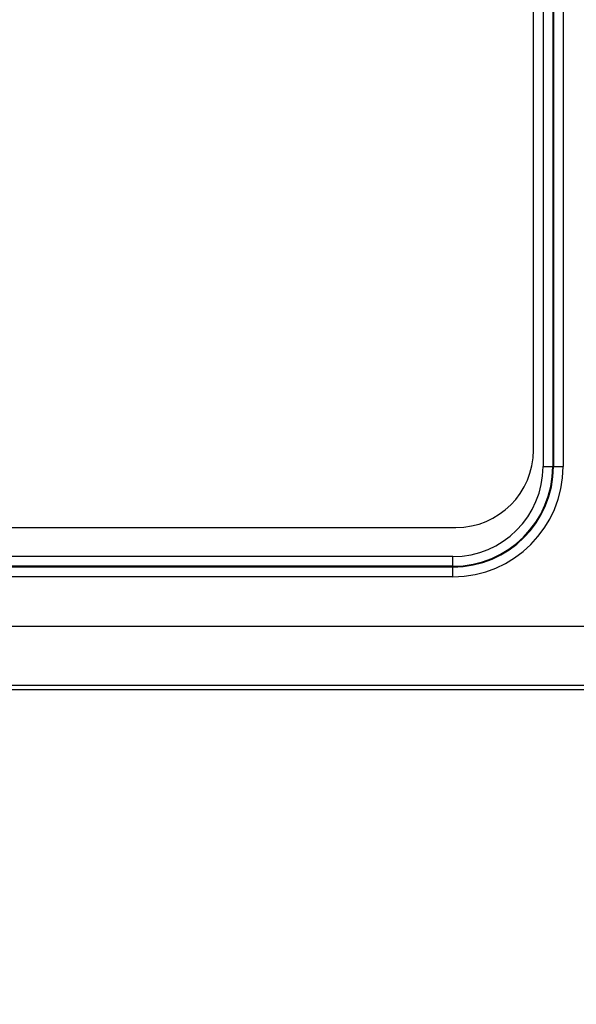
# Model space of a CAD drawing. Header units: inches. Extents: x 0 to 34, y 0 to 22.
# Tile 27 of 139: x 8.595 to 8.878, y 14.172 to 14.672. Entities that reach past the tile are written whole.
import ezdxf

# ---------------------------------------------------------------- set-up
doc = ezdxf.new("R2010")
doc.units = ezdxf.units.IN
doc.header["$LTSCALE"] = 1.87
doc.header["$MEASUREMENT"] = 0
doc.layers.get('0').update_dxf_attribs({"linetype": 'CONTINUOUS'})
doc.layers.add('02___PRT_ALL_AXES', color=7, linetype='CONTINUOUS')
doc.layers.add('DIMENSIONS', color=7, linetype='CONTINUOUS')
doc.styles.get("Standard").update_dxf_attribs({"font": 'txt', "width": 0.8})
doc.dimstyles.new('DIMSTYLE_1', dxfattribs={"dimtxt": 0.125, "dimasz": 0.18, "dimexe": 0.125, "dimexo": 0.0625, "dimgap": 0.03125, "dimtad": 0, "dimtih": 1, "dimtoh": 1, "dimdsep": 46, "dimtxsty": 'STANDARD', "dimblk": '_FILLED', "dimblk1": '_FILLED', "dimblk2": '_FILLED', "dimcen": 0.09, "dimazin": 2, "dimtp": 0.001, "dimtm": 0.001, "dimtfac": 1, "dimtofl": 0, "dimtmove": 0, "dimatfit": 3, "dimldrblk": '_FILLED', "dimfxl": 1, "dimtolj": 1, "dimarcsym": 0})

# ---------------------------------------------------------------- blocks, each defined once
blk = doc.blocks.new('*D24')
at = {"layer": 'DIMENSIONS', "color": 2, "linetype": 'CONTINUOUS'}
blk.add_line((16.8158463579, 14.3691506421), (16.8158463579, 13.6441658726), dxfattribs=at)
at = {"layer": 'DIMENSIONS', "color": 2, "linetype": 'CONTINUOUS', "insert": (16.7533463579, 13.5816658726), "char_height": 0.125, "width": 1.425, "attachment_point": 3, "rotation": 90, "line_spacing_factor": 0.9}
blk.add_mtext('272.8{\\ftxt.shx;\\W1.000000;\\H0.125000; }[10.740]', dxfattribs=at)
blk = doc.blocks.new('_FILLED')
at = {"color": 0, "linetype": 'BYBLOCK'}
blk.add_solid([(0, 0), (-1, 0.1736111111), (-1, -0.1736111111)], dxfattribs=at)
blk = doc.blocks.new('*D32')
at = {"layer": 'DIMENSIONS', "color": 2, "linetype": 'CONTINUOUS'}
blk.add_line((9.4963857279, 15.4021658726), (5.3882329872, 15.4021658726), dxfattribs=at)
at = {"layer": 'DIMENSIONS', "color": 2, "linetype": 'CONTINUOUS', "insert": (5.3257329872, 15.4646658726), "char_height": 0.125, "width": 1.325, "attachment_point": 3, "line_spacing_factor": 0.9}
blk.add_mtext('27.19{\\ftxt.shx;\\W1.000000;\\H0.125000; }[1.071]', dxfattribs=at)
blk = doc.blocks.new('*D33')
at = {"layer": 'DIMENSIONS', "color": 2, "linetype": 'CONTINUOUS'}
blk.add_line((9.5588857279, 15.2146619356), (9.5588857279, 13.6441658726), dxfattribs=at)
at = {"layer": 'DIMENSIONS', "color": 2, "linetype": 'CONTINUOUS', "insert": (9.4963857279, 13.5816658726), "char_height": 0.125, "width": 1.325, "attachment_point": 3, "rotation": 90, "line_spacing_factor": 0.9}
blk.add_mtext('88.47{\\ftxt.shx;\\W1.000000;\\H0.125000; }[3.483]', dxfattribs=at)

msp = doc.modelspace()

# ---------------------------------------------------------------- linework, layer by layer
at = {"color": 7, "linetype": 'CONTINUOUS'}
for p, q in [((8.8610460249, 17.6871501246), (8.8610460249, 14.4451816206)), ((8.8659665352, 17.6871501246), (8.8659665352, 14.4451816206)), ((8.8663131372, 17.6871501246), (8.8663131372, 14.4451816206)), ((8.8712336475, 17.6871501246), (8.8712336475, 14.4451816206)), ((8.8610460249, 14.4451816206), (8.8712336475, 14.4451816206)), ((8.8152164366, 14.3993520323), (7.3134447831, 14.3993520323)), ((8.8152164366, 14.3891644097), (8.8152164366, 14.3993520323)), ((8.8152164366, 14.394431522), (7.3134447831, 14.394431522)), ((8.8152164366, 14.39408492), (7.3134447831, 14.39408492)), ((8.8152164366, 14.3891644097), (7.3134447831, 14.3891644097)), ((7.3116264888, 14.3639850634), (8.9038358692, 14.3639850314)), ((16.7158463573, 14.3316658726), (7.2924286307, 14.3316658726)), ((7.3116272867, 14.3339862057), (8.9038363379, 14.3339862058))]:
    msp.add_line(p, q, dxfattribs=at)
for radius in [0.056017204, 0.0510967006, 0.0507500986, 0.0458295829]:
    msp.add_arc((8.8152164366, 14.4451816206), radius, 270, 360, dxfattribs=at)
at = {"layer": '02___PRT_ALL_AXES', "color": 7, "linetype": 'CONTINUOUS'}
for p, q in [((8.8561439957, 14.4535123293), (8.8561439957, 17.6891028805)), ((7.3213802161, 14.4141422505), (8.8167739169, 14.4141422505))]:
    msp.add_line(p, q, dxfattribs=at)
msp.add_arc((8.8167739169, 14.4535123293), 0.0393700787, 270, 360, dxfattribs=at)

# ---------------------------------------------------------------- dimensions: what is measured, and where the dimension line sits
at = {"layer": 'DIMENSIONS', "color": 2, "linetype": 'CONTINUOUS'}
for feature_location, offset, dtype, origin, picture, middle in [((9.4963857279, 15.4021658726), (-4.1081527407, 0), 0, (9.5588857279, 14.3316658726), '*D32', (4.6632329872, 15.4021658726)), ((9.5588857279, 15.2146619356), (0, -1.5704960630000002), 1, (6.0757329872, 15.2771619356), '*D33', (9.5588857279, 12.9191658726)), ((16.8158463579, 14.3691506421), (0, -0.7249847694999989), 1, (6.0757329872, 14.4325958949), '*D24', (16.8158463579, 12.8691658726))]:
    dim = msp.add_ordinate_dim(feature_location=feature_location, offset=offset, dtype=dtype, origin=origin, dimstyle='DIMSTYLE_1', dxfattribs=at)
    dim.commit()
    dim.dimension.update_dxf_attribs({"geometry": picture, "text_midpoint": middle})

doc.saveas('drawing.dxf')
